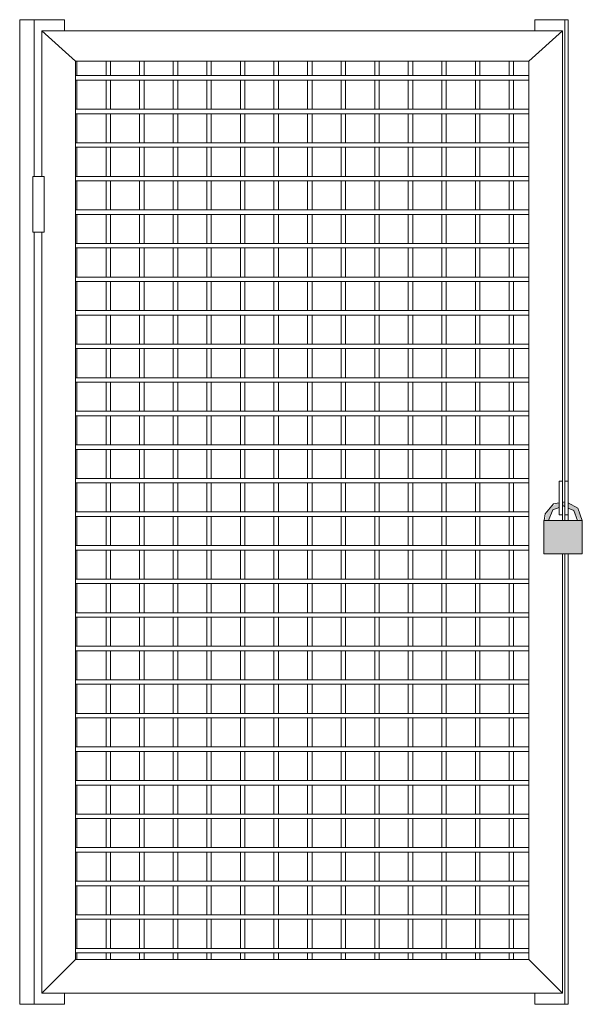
# Model space of a CAD drawing. Header units: metres. Extents: x -7.1 to 16.7, y -17.8 to 3.5.
# Tile 12 of 13: x 15.247 to 15.75, y 0.03 to 0.91. Entities that reach past the tile are written whole.
import ezdxf

# ---------------------------------------------------------------- set-up
doc = ezdxf.new("R2010")
doc.units = ezdxf.units.M
doc.layers.add('A-DOOR', color=7, linetype='Continuous', lineweight=5)

# ---------------------------------------------------------------- blocks, each defined once
blk = doc.blocks.new('PORTINHOLA PARA_1971258-P30')
at = {"layer": 'A-DOOR', "true_color": 0x7f7f7f}
h = blk.add_hatch(color=8, dxfattribs=at)
h.paths.add_polyline_path([(6.64356, 0.4625), (6.6458, 0.4625), (6.64607, 0.4625), (6.65038, 0.4719), (6.65544, 0.47455), (6.65544, 0.47837), (6.65402, 0.47811), (6.65098, 0.47615), (6.64705, 0.47452), (6.64705, 0.47308), (6.64453, 0.47014), (6.64307, 0.4625), (6.64356, 0.4625)])
h.paths.add_polyline_path([(6.67549, 0.4625), (6.67309, 0.4697), (6.6726, 0.47014), (6.67098, 0.47457), (6.66825, 0.47577), (6.66656, 0.47704), (6.66369, 0.47788), (6.66414, 0.4734), (6.66827, 0.47169), (6.66875, 0.47114), (6.67063, 0.46597), (6.67207, 0.4625), (6.67215, 0.46597), (6.6732, 0.4625), (6.67507, 0.4625)])
h.paths.add_polyline_path([(6.66069, 0.47483), (6.66035, 0.47895), (6.65844, 0.47921), (6.65852, 0.47527), (6.65907, 0.4755), (6.66035, 0.47497)])
at = {"layer": 'A-DOOR', "true_color": 0xffd600}
blk.add_hatch(color=40, dxfattribs=at).paths.add_polyline_path([(6.65844, 0.4325), (6.67622, 0.4325), (6.67607, 0.4625), (6.64199, 0.4625), (6.64199, 0.4325), (6.64464, 0.4325)])
at = {"layer": 'A-DOOR'}
for p, q in [((6.17359, 0.91), (6.18659, 0.91)), ((6.17359, 0.03), (6.17359, 0.91)), ((6.18659, 0.91), (6.21359, 0.91)), ((6.18659, 0.77), (6.18659, 0.91)), ((6.21359, 0.9), (6.21359, 0.91)), ((6.63369, 0.91), (6.66069, 0.91)), ((6.63369, 0.9), (6.63369, 0.91)), ((6.66069, 0.91), (6.66369, 0.91)), ((6.66069, 0.49766), (6.66069, 0.91)), ((6.66369, 0.49766), (6.66369, 0.91)), ((6.65844, 0.9), (6.19334, 0.9)), ((6.19334, 0.9), (6.22334, 0.873)), ((6.22334, 0.873), (6.19334, 0.9)), ((6.19334, 0.9), (6.19334, 0.77)), ((6.62844, 0.873), (6.65844, 0.9)), ((6.65844, 0.9), (6.62844, 0.873)), ((6.65844, 0.49766), (6.65844, 0.9)), ((6.22334, 0.873), (6.62844, 0.873)), ((6.22334, 0.07), (6.22334, 0.873)), ((6.22473, 0.85993), (6.22473, 0.87309)), ((6.25073, 0.873), (6.25073, 0.85993)), ((6.25473, 0.85993), (6.25473, 0.873)), ((6.28073, 0.873), (6.28073, 0.85993)), ((6.28473, 0.85993), (6.28473, 0.873)), ((6.31073, 0.873), (6.31073, 0.85993)), ((6.31473, 0.85993), (6.31473, 0.873)), ((6.34073, 0.873), (6.34073, 0.85993)), ((6.34473, 0.85993), (6.34473, 0.873)), ((6.37073, 0.873), (6.37073, 0.85993)), ((6.37473, 0.85993), (6.37473, 0.873)), ((6.40073, 0.873), (6.40073, 0.85973)), ((6.40473, 0.85973), (6.40473, 0.873)), ((6.43073, 0.873), (6.43073, 0.85973)), ((6.43473, 0.85973), (6.43473, 0.873)), ((6.46073, 0.873), (6.46073, 0.85973)), ((6.46473, 0.85985), (6.46473, 0.873)), ((6.49073, 0.873), (6.49073, 0.85986)), ((6.49473, 0.85986), (6.49473, 0.873)), ((6.52073, 0.873), (6.52073, 0.85987)), ((6.52473, 0.85987), (6.52473, 0.873)), ((6.55073, 0.873), (6.55073, 0.85989)), ((6.55473, 0.85989), (6.55473, 0.873)), ((6.58073, 0.873), (6.58073, 0.8599)), ((6.58473, 0.8599), (6.58473, 0.873)), ((6.61073, 0.873), (6.61073, 0.85991)), ((6.61473, 0.85991), (6.61473, 0.873)), ((6.62844, 0.873), (6.62844, 0.07)), ((6.62844, 0.86), (6.22334, 0.86)), ((6.22334, 0.856), (6.62844, 0.856)), ((6.22473, 0.82993), (6.22473, 0.85608)), ((6.25073, 0.85609), (6.25073, 0.82993)), ((6.25473, 0.82993), (6.25473, 0.85609)), ((6.28073, 0.85611), (6.28073, 0.82993)), ((6.28473, 0.82993), (6.28473, 0.85611)), ((6.31073, 0.85612), (6.31073, 0.82993)), ((6.31473, 0.82993), (6.31473, 0.85612)), ((6.34073, 0.85613), (6.34073, 0.82993)), ((6.34473, 0.82993), (6.34473, 0.85613)), ((6.37073, 0.85614), (6.37073, 0.82993)), ((6.37473, 0.82993), (6.37473, 0.85615)), ((6.40073, 0.85627), (6.40073, 0.82973)), ((6.40473, 0.82973), (6.40473, 0.85627)), ((6.43073, 0.85627), (6.43073, 0.82973)), ((6.43473, 0.82973), (6.43473, 0.85627)), ((6.46073, 0.85627), (6.46073, 0.82973)), ((6.46473, 0.82985), (6.46473, 0.85607)), ((6.49073, 0.85607), (6.49073, 0.82986)), ((6.49473, 0.82986), (6.49473, 0.85607)), ((6.52073, 0.85607), (6.52073, 0.82987)), ((6.52473, 0.82987), (6.52473, 0.85607)), ((6.55073, 0.85607), (6.55073, 0.82989)), ((6.55473, 0.82989), (6.55473, 0.85607)), ((6.58073, 0.85607), (6.58073, 0.8299)), ((6.58473, 0.8299), (6.58473, 0.85607)), ((6.61073, 0.85607), (6.61073, 0.82991)), ((6.61473, 0.82991), (6.61473, 0.85607)), ((6.62844, 0.83), (6.22334, 0.83)), ((6.22334, 0.826), (6.62844, 0.826)), ((6.22473, 0.80041), (6.22473, 0.82608)), ((6.25073, 0.82609), (6.25073, 0.80041)), ((6.25473, 0.80041), (6.25473, 0.82609)), ((6.28073, 0.82611), (6.28073, 0.80041)), ((6.28473, 0.80041), (6.28473, 0.82611)), ((6.31073, 0.82612), (6.31073, 0.80041)), ((6.31473, 0.80041), (6.31473, 0.82612)), ((6.34073, 0.82613), (6.34073, 0.80041)), ((6.34473, 0.80041), (6.34473, 0.82613)), ((6.37073, 0.82614), (6.37073, 0.80041)), ((6.37473, 0.80041), (6.37473, 0.82615)), ((6.40073, 0.82627), (6.40073, 0.79973)), ((6.40473, 0.79973), (6.40473, 0.82627)), ((6.43073, 0.82627), (6.43073, 0.79973)), ((6.43473, 0.79973), (6.43473, 0.82627)), ((6.46073, 0.82627), (6.46073, 0.79973)), ((6.46473, 0.80041), (6.46473, 0.82607)), ((6.49073, 0.82607), (6.49073, 0.80041)), ((6.49473, 0.80041), (6.49473, 0.82607)), ((6.52073, 0.82607), (6.52073, 0.80041)), ((6.52473, 0.80041), (6.52473, 0.82607)), ((6.55073, 0.82607), (6.55073, 0.80041)), ((6.55473, 0.80041), (6.55473, 0.82607)), ((6.58073, 0.82607), (6.58073, 0.80041)), ((6.58473, 0.80041), (6.58473, 0.82607)), ((6.61073, 0.82607), (6.61073, 0.80041)), ((6.61473, 0.80041), (6.61473, 0.82607)), ((6.62844, 0.8), (6.22334, 0.8)), ((6.22334, 0.796), (6.62844, 0.796)), ((6.22473, 0.76993), (6.22473, 0.79608)), ((6.25073, 0.79609), (6.25073, 0.76993)), ((6.25473, 0.76993), (6.25473, 0.79609)), ((6.28073, 0.79611), (6.28073, 0.76993)), ((6.28473, 0.76993), (6.28473, 0.79611)), ((6.31073, 0.79612), (6.31073, 0.76993)), ((6.31473, 0.76993), (6.31473, 0.79612)), ((6.34073, 0.79613), (6.34073, 0.76993)), ((6.34473, 0.76993), (6.34473, 0.79613)), ((6.37073, 0.79614), (6.37073, 0.76993)), ((6.37473, 0.76993), (6.37473, 0.79615)), ((6.40073, 0.79627), (6.40073, 0.76973)), ((6.40473, 0.76973), (6.40473, 0.79627)), ((6.43073, 0.79627), (6.43073, 0.76973)), ((6.43473, 0.76973), (6.43473, 0.79627)), ((6.46073, 0.79627), (6.46073, 0.76973)), ((6.46473, 0.76985), (6.46473, 0.79607)), ((6.49073, 0.79607), (6.49073, 0.76986)), ((6.49473, 0.76986), (6.49473, 0.79607)), ((6.52073, 0.79607), (6.52073, 0.76987)), ((6.52473, 0.76987), (6.52473, 0.79607)), ((6.55073, 0.79607), (6.55073, 0.76989)), ((6.55473, 0.76989), (6.55473, 0.79607)), ((6.58073, 0.79607), (6.58073, 0.7699)), ((6.58473, 0.7699), (6.58473, 0.79607)), ((6.61073, 0.79607), (6.61073, 0.76991)), ((6.61473, 0.76991), (6.61473, 0.79607)), ((6.18534, 0.77), (6.18534, 0.72)), ((6.19534, 0.72), (6.19534, 0.77)), ((6.62844, 0.77), (6.22334, 0.77)), ((6.22334, 0.766), (6.62844, 0.766)), ((6.22473, 0.73993), (6.22473, 0.76608)), ((6.25073, 0.76609), (6.25073, 0.73993)), ((6.25473, 0.73993), (6.25473, 0.76609)), ((6.28073, 0.76611), (6.28073, 0.73993)), ((6.28473, 0.73993), (6.28473, 0.76611)), ((6.31073, 0.76612), (6.31073, 0.73993)), ((6.31473, 0.73993), (6.31473, 0.76612)), ((6.34073, 0.76613), (6.34073, 0.73993)), ((6.34473, 0.73993), (6.34473, 0.76613)), ((6.37073, 0.76614), (6.37073, 0.73993)), ((6.37473, 0.73993), (6.37473, 0.76615)), ((6.40073, 0.76627), (6.40073, 0.73973)), ((6.40473, 0.73973), (6.40473, 0.76627)), ((6.43073, 0.76627), (6.43073, 0.73973)), ((6.43473, 0.73973), (6.43473, 0.76627)), ((6.46073, 0.76627), (6.46073, 0.73973)), ((6.46473, 0.73985), (6.46473, 0.76607)), ((6.49073, 0.76607), (6.49073, 0.73986)), ((6.49473, 0.73986), (6.49473, 0.76607)), ((6.52073, 0.76607), (6.52073, 0.73987)), ((6.52473, 0.73987), (6.52473, 0.76607)), ((6.55073, 0.76607), (6.55073, 0.73989)), ((6.55473, 0.73989), (6.55473, 0.76607)), ((6.58073, 0.76607), (6.58073, 0.7399)), ((6.58473, 0.7399), (6.58473, 0.76607)), ((6.61073, 0.76607), (6.61073, 0.73991)), ((6.61473, 0.73991), (6.61473, 0.76607)), ((6.62844, 0.74), (6.22334, 0.74)), ((6.22334, 0.736), (6.62844, 0.736)), ((6.22473, 0.70993), (6.22473, 0.73608)), ((6.25073, 0.73609), (6.25073, 0.70993)), ((6.25473, 0.70993), (6.25473, 0.73609)), ((6.28073, 0.73611), (6.28073, 0.70993)), ((6.28473, 0.70993), (6.28473, 0.73611)), ((6.31073, 0.73612), (6.31073, 0.70993)), ((6.31473, 0.70993), (6.31473, 0.73612)), ((6.34073, 0.73613), (6.34073, 0.70993)), ((6.34473, 0.70993), (6.34473, 0.73613)), ((6.37073, 0.73614), (6.37073, 0.70993)), ((6.37473, 0.70993), (6.37473, 0.73615)), ((6.40073, 0.73627), (6.40073, 0.70973)), ((6.40473, 0.70973), (6.40473, 0.73627)), ((6.43073, 0.73627), (6.43073, 0.70973)), ((6.43473, 0.70973), (6.43473, 0.73627)), ((6.46073, 0.73627), (6.46073, 0.70973)), ((6.46473, 0.70985), (6.46473, 0.73607)), ((6.49073, 0.73607), (6.49073, 0.70986)), ((6.49473, 0.70986), (6.49473, 0.73607)), ((6.52073, 0.73607), (6.52073, 0.70987)), ((6.52473, 0.70987), (6.52473, 0.73607)), ((6.55073, 0.73607), (6.55073, 0.70989)), ((6.55473, 0.70989), (6.55473, 0.73607)), ((6.58073, 0.73607), (6.58073, 0.7099)), ((6.58473, 0.7099), (6.58473, 0.73607)), ((6.61073, 0.73607), (6.61073, 0.70991)), ((6.61473, 0.70991), (6.61473, 0.73607)), ((6.18659, 0.03), (6.18659, 0.72)), ((6.19334, 0.72), (6.19334, 0.04)), ((6.62844, 0.71), (6.22334, 0.71)), ((6.22334, 0.706), (6.62844, 0.706)), ((6.22473, 0.67993), (6.22473, 0.70608)), ((6.25073, 0.70609), (6.25073, 0.67993)), ((6.25473, 0.67993), (6.25473, 0.70609)), ((6.28073, 0.70611), (6.28073, 0.67993)), ((6.28473, 0.67993), (6.28473, 0.70611)), ((6.31073, 0.70612), (6.31073, 0.67993)), ((6.31473, 0.67993), (6.31473, 0.70612)), ((6.34073, 0.70613), (6.34073, 0.67993)), ((6.34473, 0.67993), (6.34473, 0.70613)), ((6.37073, 0.70614), (6.37073, 0.67993)), ((6.37473, 0.67993), (6.37473, 0.70615)), ((6.40073, 0.70627), (6.40073, 0.67973)), ((6.40473, 0.67973), (6.40473, 0.70627)), ((6.43073, 0.70627), (6.43073, 0.67973)), ((6.43473, 0.67973), (6.43473, 0.70627)), ((6.46073, 0.70627), (6.46073, 0.67973)), ((6.46473, 0.67985), (6.46473, 0.70607)), ((6.49073, 0.70607), (6.49073, 0.67986)), ((6.49473, 0.67986), (6.49473, 0.70607)), ((6.52073, 0.70607), (6.52073, 0.67987)), ((6.52473, 0.67987), (6.52473, 0.70607)), ((6.55073, 0.70607), (6.55073, 0.67989)), ((6.55473, 0.67989), (6.55473, 0.70607)), ((6.58073, 0.70607), (6.58073, 0.6799)), ((6.58473, 0.6799), (6.58473, 0.70607)), ((6.61073, 0.70607), (6.61073, 0.67991)), ((6.61473, 0.67991), (6.61473, 0.70607)), ((6.62844, 0.68), (6.22334, 0.68)), ((6.22334, 0.676), (6.62844, 0.676)), ((6.22473, 0.64993), (6.22473, 0.67608)), ((6.25073, 0.67609), (6.25073, 0.64993)), ((6.25473, 0.64993), (6.25473, 0.67609)), ((6.28073, 0.67611), (6.28073, 0.64993)), ((6.28473, 0.64993), (6.28473, 0.67611)), ((6.31073, 0.67612), (6.31073, 0.64993)), ((6.31473, 0.64993), (6.31473, 0.67612)), ((6.34073, 0.67613), (6.34073, 0.64993)), ((6.34473, 0.64993), (6.34473, 0.67613)), ((6.37073, 0.67614), (6.37073, 0.64993)), ((6.37473, 0.64993), (6.37473, 0.67615)), ((6.40073, 0.67627), (6.40073, 0.64973)), ((6.40473, 0.64973), (6.40473, 0.67627)), ((6.43073, 0.67627), (6.43073, 0.64973)), ((6.43473, 0.64973), (6.43473, 0.67627)), ((6.46073, 0.67627), (6.46073, 0.64973)), ((6.46473, 0.64985), (6.46473, 0.67607)), ((6.49073, 0.67607), (6.49073, 0.64986)), ((6.49473, 0.64986), (6.49473, 0.67607)), ((6.52073, 0.67607), (6.52073, 0.64987)), ((6.52473, 0.64987), (6.52473, 0.67607)), ((6.55073, 0.67607), (6.55073, 0.64989)), ((6.55473, 0.64989), (6.55473, 0.67607)), ((6.58073, 0.67607), (6.58073, 0.6499)), ((6.58473, 0.6499), (6.58473, 0.67607)), ((6.61073, 0.67607), (6.61073, 0.64991)), ((6.61473, 0.64991), (6.61473, 0.67607)), ((6.62844, 0.65), (6.22334, 0.65)), ((6.22334, 0.646), (6.62844, 0.646)), ((6.22473, 0.61993), (6.22473, 0.64608)), ((6.25073, 0.64609), (6.25073, 0.61993)), ((6.25473, 0.61993), (6.25473, 0.64609)), ((6.28073, 0.64611), (6.28073, 0.61993)), ((6.28473, 0.61993), (6.28473, 0.64611)), ((6.31073, 0.64612), (6.31073, 0.61993)), ((6.31473, 0.61993), (6.31473, 0.64612)), ((6.34073, 0.64613), (6.34073, 0.61993)), ((6.34473, 0.61993), (6.34473, 0.64613)), ((6.37073, 0.64614), (6.37073, 0.61993)), ((6.37473, 0.61993), (6.37473, 0.64615)), ((6.40073, 0.64627), (6.40073, 0.61973)), ((6.40473, 0.61973), (6.40473, 0.64627)), ((6.43073, 0.64627), (6.43073, 0.61973)), ((6.43473, 0.61973), (6.43473, 0.64627)), ((6.46073, 0.64627), (6.46073, 0.61973)), ((6.46473, 0.61985), (6.46473, 0.64607)), ((6.49073, 0.64607), (6.49073, 0.61986)), ((6.49473, 0.61986), (6.49473, 0.64607)), ((6.52073, 0.64607), (6.52073, 0.61987)), ((6.52473, 0.61987), (6.52473, 0.64607)), ((6.55073, 0.64607), (6.55073, 0.61989)), ((6.55473, 0.61989), (6.55473, 0.64607)), ((6.58073, 0.64607), (6.58073, 0.6199)), ((6.58473, 0.6199), (6.58473, 0.64607)), ((6.61073, 0.64607), (6.61073, 0.61991)), ((6.61473, 0.61991), (6.61473, 0.64607)), ((6.62844, 0.62), (6.22334, 0.62)), ((6.22334, 0.616), (6.62844, 0.616)), ((6.22473, 0.58993), (6.22473, 0.61608)), ((6.25073, 0.61609), (6.25073, 0.58993)), ((6.25473, 0.58993), (6.25473, 0.61609)), ((6.28073, 0.61611), (6.28073, 0.58993)), ((6.28473, 0.58993), (6.28473, 0.61611)), ((6.31073, 0.61612), (6.31073, 0.58993)), ((6.31473, 0.58993), (6.31473, 0.61612)), ((6.34073, 0.61613), (6.34073, 0.58993)), ((6.34473, 0.58993), (6.34473, 0.61613)), ((6.37073, 0.61614), (6.37073, 0.58993)), ((6.37473, 0.58993), (6.37473, 0.61615)), ((6.40073, 0.61627), (6.40073, 0.58973)), ((6.40473, 0.58973), (6.40473, 0.61627)), ((6.43073, 0.61627), (6.43073, 0.58973)), ((6.43473, 0.58973), (6.43473, 0.61627)), ((6.46073, 0.61627), (6.46073, 0.58973)), ((6.46473, 0.58985), (6.46473, 0.61607)), ((6.49073, 0.61607), (6.49073, 0.58986)), ((6.49473, 0.58986), (6.49473, 0.61607)), ((6.52073, 0.61607), (6.52073, 0.58987)), ((6.52473, 0.58987), (6.52473, 0.61607)), ((6.55073, 0.61607), (6.55073, 0.58989)), ((6.55473, 0.58989), (6.55473, 0.61607)), ((6.58073, 0.61607), (6.58073, 0.5899)), ((6.58473, 0.5899), (6.58473, 0.61607)), ((6.61073, 0.61607), (6.61073, 0.58991)), ((6.61473, 0.58991), (6.61473, 0.61607)), ((6.62844, 0.59), (6.22334, 0.59)), ((6.22334, 0.586), (6.62844, 0.586)), ((6.22473, 0.55993), (6.22473, 0.58608)), ((6.25073, 0.58609), (6.25073, 0.55993)), ((6.25473, 0.55993), (6.25473, 0.58609)), ((6.28073, 0.58611), (6.28073, 0.55993)), ((6.28473, 0.55993), (6.28473, 0.58611)), ((6.31073, 0.58612), (6.31073, 0.55993)), ((6.31473, 0.55993), (6.31473, 0.58612)), ((6.34073, 0.58613), (6.34073, 0.55993)), ((6.34473, 0.55993), (6.34473, 0.58613)), ((6.37073, 0.58614), (6.37073, 0.55993)), ((6.37473, 0.55993), (6.37473, 0.58615)), ((6.40073, 0.58627), (6.40073, 0.55973)), ((6.40473, 0.55973), (6.40473, 0.58627)), ((6.43073, 0.58627), (6.43073, 0.55973)), ((6.43473, 0.55973), (6.43473, 0.58627)), ((6.46073, 0.58627), (6.46073, 0.55973)), ((6.46473, 0.55985), (6.46473, 0.58607)), ((6.49073, 0.58607), (6.49073, 0.55986)), ((6.49473, 0.55986), (6.49473, 0.58607)), ((6.52073, 0.58607), (6.52073, 0.55987)), ((6.52473, 0.55987), (6.52473, 0.58607)), ((6.55073, 0.58607), (6.55073, 0.55989)), ((6.55473, 0.55989), (6.55473, 0.58607)), ((6.58073, 0.58607), (6.58073, 0.5599)), ((6.58473, 0.5599), (6.58473, 0.58607)), ((6.61073, 0.58607), (6.61073, 0.55991)), ((6.61473, 0.55991), (6.61473, 0.58607)), ((6.62844, 0.56), (6.22334, 0.56)), ((6.22334, 0.556), (6.62844, 0.556)), ((6.22473, 0.52993), (6.22473, 0.55608)), ((6.25073, 0.55609), (6.25073, 0.52993)), ((6.25473, 0.52993), (6.25473, 0.55609)), ((6.28073, 0.55611), (6.28073, 0.52993)), ((6.28473, 0.52993), (6.28473, 0.55611)), ((6.31073, 0.55612), (6.31073, 0.52993)), ((6.31473, 0.52993), (6.31473, 0.55612)), ((6.34073, 0.55613), (6.34073, 0.52993)), ((6.34473, 0.52993), (6.34473, 0.55613)), ((6.37073, 0.55614), (6.37073, 0.52993)), ((6.37473, 0.52993), (6.37473, 0.55615)), ((6.40073, 0.55627), (6.40073, 0.52973)), ((6.40473, 0.52973), (6.40473, 0.55627)), ((6.43073, 0.55627), (6.43073, 0.52973)), ((6.43473, 0.52973), (6.43473, 0.55627)), ((6.46073, 0.55627), (6.46073, 0.52973)), ((6.46473, 0.52985), (6.46473, 0.55607)), ((6.49073, 0.55607), (6.49073, 0.52986)), ((6.49473, 0.52986), (6.49473, 0.55607)), ((6.52073, 0.55607), (6.52073, 0.52987)), ((6.52473, 0.52987), (6.52473, 0.55607)), ((6.55073, 0.55607), (6.55073, 0.52989)), ((6.55473, 0.52989), (6.55473, 0.55607)), ((6.58073, 0.55607), (6.58073, 0.5299)), ((6.58473, 0.5299), (6.58473, 0.55607)), ((6.61073, 0.55607), (6.61073, 0.52991)), ((6.61473, 0.52991), (6.61473, 0.55607)), ((6.62844, 0.53), (6.22334, 0.53)), ((6.22334, 0.526), (6.62844, 0.526)), ((6.22473, 0.49993), (6.22473, 0.52608)), ((6.25073, 0.52609), (6.25073, 0.49993)), ((6.25473, 0.49993), (6.25473, 0.52609)), ((6.28073, 0.52611), (6.28073, 0.49993)), ((6.28473, 0.49993), (6.28473, 0.52611)), ((6.31073, 0.52612), (6.31073, 0.49993)), ((6.31473, 0.49993), (6.31473, 0.52612)), ((6.34073, 0.52613), (6.34073, 0.49993)), ((6.34473, 0.49993), (6.34473, 0.52613)), ((6.37073, 0.52614), (6.37073, 0.49993)), ((6.37473, 0.49993), (6.37473, 0.52615)), ((6.40073, 0.52627), (6.40073, 0.49973)), ((6.40473, 0.49973), (6.40473, 0.52627)), ((6.43073, 0.52627), (6.43073, 0.49973)), ((6.43473, 0.49973), (6.43473, 0.52627)), ((6.46073, 0.52627), (6.46073, 0.49973)), ((6.46473, 0.49985), (6.46473, 0.52607)), ((6.49073, 0.52607), (6.49073, 0.49986)), ((6.49473, 0.49986), (6.49473, 0.52607)), ((6.52073, 0.52607), (6.52073, 0.49987)), ((6.52473, 0.49987), (6.52473, 0.52607)), ((6.55073, 0.52607), (6.55073, 0.49989)), ((6.55473, 0.49989), (6.55473, 0.52607)), ((6.58073, 0.52607), (6.58073, 0.4999)), ((6.58473, 0.4999), (6.58473, 0.52607)), ((6.61073, 0.52607), (6.61073, 0.49991)), ((6.61473, 0.49991), (6.61473, 0.52607)), ((6.62844, 0.5), (6.22334, 0.5)), ((6.22334, 0.496), (6.62844, 0.496)), ((6.22473, 0.47014), (6.22473, 0.49608)), ((6.25073, 0.49609), (6.25073, 0.47014)), ((6.25473, 0.47014), (6.25473, 0.49609)), ((6.28073, 0.49611), (6.28073, 0.47014)), ((6.28473, 0.47014), (6.28473, 0.49611)), ((6.31073, 0.49612), (6.31073, 0.47014)), ((6.31473, 0.47014), (6.31473, 0.49612)), ((6.34073, 0.49613), (6.34073, 0.47014)), ((6.34473, 0.47014), (6.34473, 0.49613)), ((6.37073, 0.49614), (6.37073, 0.47014)), ((6.37473, 0.47014), (6.37473, 0.49615)), ((6.40073, 0.49627), (6.40073, 0.47014)), ((6.40473, 0.47014), (6.40473, 0.49627)), ((6.43073, 0.49627), (6.43073, 0.47014)), ((6.43473, 0.47014), (6.43473, 0.49627)), ((6.46073, 0.49627), (6.46073, 0.47014)), ((6.46473, 0.47014), (6.46473, 0.49607)), ((6.49073, 0.49607), (6.49073, 0.47014)), ((6.49473, 0.47014), (6.49473, 0.49607)), ((6.52073, 0.49607), (6.52073, 0.47014)), ((6.52473, 0.47014), (6.52473, 0.49607)), ((6.55073, 0.49607), (6.55073, 0.47014)), ((6.55473, 0.47014), (6.55473, 0.49607)), ((6.58073, 0.49607), (6.58073, 0.47014)), ((6.58473, 0.47014), (6.58473, 0.49607)), ((6.61073, 0.49607), (6.61073, 0.47014)), ((6.61473, 0.47014), (6.61473, 0.49607)), ((6.65544, 0.4675), (6.65544, 0.4975)), ((6.65544, 0.4975), (6.65844, 0.4975)), ((6.65844, 0.4975), (6.65844, 0.4675)), ((6.66069, 0.4675), (6.66069, 0.4975)), ((6.66069, 0.4975), (6.66369, 0.4975)), ((6.66369, 0.4975), (6.66369, 0.4675)), ((6.66035, 0.47894), (6.65844, 0.47861)), ((6.62844, 0.47), (6.22334, 0.47)), ((6.65844, 0.4675), (6.65544, 0.4675)), ((6.65844, 0.4625), (6.65844, 0.4675)), ((6.66369, 0.4675), (6.66069, 0.4675)), ((6.66069, 0.4625), (6.66069, 0.4675)), ((6.66369, 0.4625), (6.66369, 0.4675)), ((6.22334, 0.466), (6.62844, 0.466)), ((6.22473, 0.43993), (6.22473, 0.46608)), ((6.25073, 0.46609), (6.25073, 0.43993)), ((6.25473, 0.43993), (6.25473, 0.46609)), ((6.28073, 0.46611), (6.28073, 0.43993)), ((6.28473, 0.43993), (6.28473, 0.46611)), ((6.31073, 0.46612), (6.31073, 0.43993)), ((6.31473, 0.43993), (6.31473, 0.46612)), ((6.34073, 0.46613), (6.34073, 0.43993)), ((6.34473, 0.43993), (6.34473, 0.46613)), ((6.37073, 0.46614), (6.37073, 0.43993)), ((6.37473, 0.43993), (6.37473, 0.46615)), ((6.40073, 0.46627), (6.40073, 0.43973)), ((6.40473, 0.43973), (6.40473, 0.46627)), ((6.43073, 0.46627), (6.43073, 0.43973)), ((6.43473, 0.43973), (6.43473, 0.46627)), ((6.46073, 0.46627), (6.46073, 0.43973)), ((6.46473, 0.43985), (6.46473, 0.46607)), ((6.49073, 0.46607), (6.49073, 0.43986)), ((6.49473, 0.43986), (6.49473, 0.46607)), ((6.52073, 0.46607), (6.52073, 0.43987)), ((6.52473, 0.43987), (6.52473, 0.46607)), ((6.55073, 0.46607), (6.55073, 0.43989)), ((6.55473, 0.43989), (6.55473, 0.46607)), ((6.58073, 0.46607), (6.58073, 0.4399)), ((6.58473, 0.4399), (6.58473, 0.46607)), ((6.61073, 0.46607), (6.61073, 0.43991)), ((6.61473, 0.43991), (6.61473, 0.46607)), ((6.64199, 0.4325), (6.64199, 0.4625)), ((6.67622, 0.4625), (6.67622, 0.4325)), ((6.62844, 0.44), (6.22334, 0.44)), ((6.22334, 0.436), (6.62844, 0.436)), ((6.22473, 0.40993), (6.22473, 0.43608)), ((6.25073, 0.43609), (6.25073, 0.40993)), ((6.25473, 0.40993), (6.25473, 0.43609)), ((6.28073, 0.43611), (6.28073, 0.40993)), ((6.28473, 0.40993), (6.28473, 0.43611)), ((6.31073, 0.43612), (6.31073, 0.40993)), ((6.31473, 0.40993), (6.31473, 0.43612)), ((6.34073, 0.43613), (6.34073, 0.40993)), ((6.34473, 0.40993), (6.34473, 0.43613)), ((6.37073, 0.43614), (6.37073, 0.40993)), ((6.37473, 0.40993), (6.37473, 0.43615)), ((6.40073, 0.43627), (6.40073, 0.40973)), ((6.40473, 0.40973), (6.40473, 0.43627)), ((6.43073, 0.43627), (6.43073, 0.40973)), ((6.43473, 0.40973), (6.43473, 0.43627)), ((6.46073, 0.43627), (6.46073, 0.40973)), ((6.46473, 0.40985), (6.46473, 0.43607)), ((6.49073, 0.43607), (6.49073, 0.40986)), ((6.49473, 0.40986), (6.49473, 0.43607)), ((6.52073, 0.43607), (6.52073, 0.40987)), ((6.52473, 0.40987), (6.52473, 0.43607)), ((6.55073, 0.43607), (6.55073, 0.40989)), ((6.55473, 0.40989), (6.55473, 0.43607)), ((6.58073, 0.43607), (6.58073, 0.4099)), ((6.58473, 0.4099), (6.58473, 0.43607)), ((6.61073, 0.43607), (6.61073, 0.40991)), ((6.61473, 0.40991), (6.61473, 0.43607)), ((6.65844, 0.04), (6.65844, 0.4325)), ((6.66069, 0.03), (6.66069, 0.4325)), ((6.66369, 0.03), (6.66369, 0.4325)), ((6.62844, 0.41), (6.22334, 0.41)), ((6.22334, 0.406), (6.62844, 0.406)), ((6.22473, 0.37993), (6.22473, 0.40608)), ((6.25073, 0.40609), (6.25073, 0.37993)), ((6.25473, 0.37993), (6.25473, 0.40609)), ((6.28073, 0.40611), (6.28073, 0.37993)), ((6.28473, 0.37993), (6.28473, 0.40611)), ((6.31073, 0.40612), (6.31073, 0.37993)), ((6.31473, 0.37993), (6.31473, 0.40612)), ((6.34073, 0.40613), (6.34073, 0.37993)), ((6.34473, 0.37993), (6.34473, 0.40613)), ((6.37073, 0.40614), (6.37073, 0.37993)), ((6.37473, 0.37993), (6.37473, 0.40615)), ((6.40073, 0.40627), (6.40073, 0.37973)), ((6.40473, 0.37973), (6.40473, 0.40627)), ((6.43073, 0.40627), (6.43073, 0.37973)), ((6.43473, 0.37973), (6.43473, 0.40627)), ((6.46073, 0.40627), (6.46073, 0.37973)), ((6.46473, 0.37985), (6.46473, 0.40607)), ((6.49073, 0.40607), (6.49073, 0.37986)), ((6.49473, 0.37986), (6.49473, 0.40607)), ((6.52073, 0.40607), (6.52073, 0.37987)), ((6.52473, 0.37987), (6.52473, 0.40607)), ((6.55073, 0.40607), (6.55073, 0.37989)), ((6.55473, 0.37989), (6.55473, 0.40607)), ((6.58073, 0.40607), (6.58073, 0.3799)), ((6.58473, 0.3799), (6.58473, 0.40607)), ((6.61073, 0.40607), (6.61073, 0.37991)), ((6.61473, 0.37991), (6.61473, 0.40607)), ((6.62844, 0.38), (6.22334, 0.38)), ((6.22334, 0.376), (6.62844, 0.376)), ((6.22473, 0.34993), (6.22473, 0.37608)), ((6.25073, 0.37609), (6.25073, 0.34993)), ((6.25473, 0.34993), (6.25473, 0.37609)), ((6.28073, 0.37611), (6.28073, 0.34993)), ((6.28473, 0.34993), (6.28473, 0.37611)), ((6.31073, 0.37612), (6.31073, 0.34993)), ((6.31473, 0.34993), (6.31473, 0.37612)), ((6.34073, 0.37613), (6.34073, 0.34993)), ((6.34473, 0.34993), (6.34473, 0.37613)), ((6.37073, 0.37614), (6.37073, 0.34993)), ((6.37473, 0.34993), (6.37473, 0.37615)), ((6.40073, 0.37627), (6.40073, 0.34973)), ((6.40473, 0.34973), (6.40473, 0.37627)), ((6.43073, 0.37627), (6.43073, 0.34973)), ((6.43473, 0.34973), (6.43473, 0.37627)), ((6.46073, 0.37627), (6.46073, 0.34973)), ((6.46473, 0.34985), (6.46473, 0.37607)), ((6.49073, 0.37607), (6.49073, 0.34986)), ((6.49473, 0.34986), (6.49473, 0.37607)), ((6.52073, 0.37607), (6.52073, 0.34987)), ((6.52473, 0.34987), (6.52473, 0.37607)), ((6.55073, 0.37607), (6.55073, 0.34989)), ((6.55473, 0.34989), (6.55473, 0.37607)), ((6.58073, 0.37607), (6.58073, 0.3499)), ((6.58473, 0.3499), (6.58473, 0.37607)), ((6.61073, 0.37607), (6.61073, 0.34991)), ((6.61473, 0.34991), (6.61473, 0.37607)), ((6.62844, 0.35), (6.22334, 0.35)), ((6.22334, 0.346), (6.62844, 0.346)), ((6.22473, 0.31993), (6.22473, 0.34608)), ((6.25073, 0.34609), (6.25073, 0.31993)), ((6.25473, 0.31993), (6.25473, 0.34609)), ((6.28073, 0.34611), (6.28073, 0.31993)), ((6.28473, 0.31993), (6.28473, 0.34611)), ((6.31073, 0.34612), (6.31073, 0.31993)), ((6.31473, 0.31993), (6.31473, 0.34612)), ((6.34073, 0.34613), (6.34073, 0.31993)), ((6.34473, 0.31993), (6.34473, 0.34613)), ((6.37073, 0.34614), (6.37073, 0.31993)), ((6.37473, 0.31993), (6.37473, 0.34615)), ((6.40073, 0.34627), (6.40073, 0.31973)), ((6.40473, 0.31973), (6.40473, 0.34627)), ((6.43073, 0.34627), (6.43073, 0.31973)), ((6.43473, 0.31973), (6.43473, 0.34627)), ((6.46073, 0.34627), (6.46073, 0.31973)), ((6.46473, 0.31985), (6.46473, 0.34607)), ((6.49073, 0.34607), (6.49073, 0.31986)), ((6.49473, 0.31986), (6.49473, 0.34607)), ((6.52073, 0.34607), (6.52073, 0.31987)), ((6.52473, 0.31987), (6.52473, 0.34607)), ((6.55073, 0.34607), (6.55073, 0.31989)), ((6.55473, 0.31989), (6.55473, 0.34607)), ((6.58073, 0.34607), (6.58073, 0.3199)), ((6.58473, 0.3199), (6.58473, 0.34607)), ((6.61073, 0.34607), (6.61073, 0.31991)), ((6.61473, 0.31991), (6.61473, 0.34607)), ((6.62844, 0.32), (6.22334, 0.32)), ((6.22334, 0.316), (6.62844, 0.316)), ((6.22473, 0.28993), (6.22473, 0.31608)), ((6.25073, 0.31609), (6.25073, 0.28993)), ((6.25473, 0.28993), (6.25473, 0.31609)), ((6.28073, 0.31611), (6.28073, 0.28993)), ((6.28473, 0.28993), (6.28473, 0.31611)), ((6.31073, 0.31612), (6.31073, 0.28993)), ((6.31473, 0.28993), (6.31473, 0.31612)), ((6.34073, 0.31613), (6.34073, 0.28993)), ((6.34473, 0.28993), (6.34473, 0.31613)), ((6.37073, 0.31614), (6.37073, 0.28993)), ((6.37473, 0.28993), (6.37473, 0.31615)), ((6.40073, 0.31627), (6.40073, 0.28973)), ((6.40473, 0.28973), (6.40473, 0.31627)), ((6.43073, 0.31627), (6.43073, 0.28973)), ((6.43473, 0.28973), (6.43473, 0.31627)), ((6.46073, 0.31627), (6.46073, 0.28973)), ((6.46473, 0.28985), (6.46473, 0.31607)), ((6.49073, 0.31607), (6.49073, 0.28986)), ((6.49473, 0.28986), (6.49473, 0.31607)), ((6.52073, 0.31607), (6.52073, 0.28987)), ((6.52473, 0.28987), (6.52473, 0.31607)), ((6.55073, 0.31607), (6.55073, 0.28989)), ((6.55473, 0.28989), (6.55473, 0.31607)), ((6.58073, 0.31607), (6.58073, 0.2899)), ((6.58473, 0.2899), (6.58473, 0.31607)), ((6.61073, 0.31607), (6.61073, 0.28991)), ((6.61473, 0.28991), (6.61473, 0.31607)), ((6.62844, 0.29), (6.22334, 0.29)), ((6.22334, 0.286), (6.62844, 0.286)), ((6.22473, 0.25993), (6.22473, 0.28608)), ((6.25073, 0.28609), (6.25073, 0.25993)), ((6.25473, 0.25993), (6.25473, 0.28609)), ((6.28073, 0.28611), (6.28073, 0.25993)), ((6.28473, 0.25993), (6.28473, 0.28611)), ((6.31073, 0.28612), (6.31073, 0.25993)), ((6.31473, 0.25993), (6.31473, 0.28612)), ((6.34073, 0.28613), (6.34073, 0.25993)), ((6.34473, 0.25993), (6.34473, 0.28613)), ((6.37073, 0.28614), (6.37073, 0.25993)), ((6.37473, 0.25993), (6.37473, 0.28615)), ((6.40073, 0.28627), (6.40073, 0.25973)), ((6.40473, 0.25973), (6.40473, 0.28627)), ((6.43073, 0.28627), (6.43073, 0.25973)), ((6.43473, 0.25973), (6.43473, 0.28627)), ((6.46073, 0.28627), (6.46073, 0.25973)), ((6.46473, 0.25985), (6.46473, 0.28607)), ((6.49073, 0.28607), (6.49073, 0.25986)), ((6.49473, 0.25986), (6.49473, 0.28607)), ((6.52073, 0.28607), (6.52073, 0.25987)), ((6.52473, 0.25987), (6.52473, 0.28607)), ((6.55073, 0.28607), (6.55073, 0.25989)), ((6.55473, 0.25989), (6.55473, 0.28607)), ((6.58073, 0.28607), (6.58073, 0.2599)), ((6.58473, 0.2599), (6.58473, 0.28607)), ((6.61073, 0.28607), (6.61073, 0.25991)), ((6.61473, 0.25991), (6.61473, 0.28607)), ((6.62844, 0.26), (6.22334, 0.26)), ((6.22334, 0.256), (6.62844, 0.256)), ((6.22473, 0.22993), (6.22473, 0.25608)), ((6.25073, 0.25609), (6.25073, 0.22993)), ((6.25473, 0.22993), (6.25473, 0.25609)), ((6.28073, 0.25611), (6.28073, 0.22993)), ((6.28473, 0.22993), (6.28473, 0.25611)), ((6.31073, 0.25612), (6.31073, 0.22993)), ((6.31473, 0.22993), (6.31473, 0.25612)), ((6.34073, 0.25613), (6.34073, 0.22993)), ((6.34473, 0.22993), (6.34473, 0.25613)), ((6.37073, 0.25614), (6.37073, 0.22993)), ((6.37473, 0.22993), (6.37473, 0.25615)), ((6.40073, 0.25627), (6.40073, 0.22973)), ((6.40473, 0.22973), (6.40473, 0.25627)), ((6.43073, 0.25627), (6.43073, 0.22973)), ((6.43473, 0.22973), (6.43473, 0.25627)), ((6.46073, 0.25627), (6.46073, 0.22973)), ((6.46473, 0.22985), (6.46473, 0.25607)), ((6.49073, 0.25607), (6.49073, 0.22986)), ((6.49473, 0.22986), (6.49473, 0.25607)), ((6.52073, 0.25607), (6.52073, 0.22987)), ((6.52473, 0.22987), (6.52473, 0.25607)), ((6.55073, 0.25607), (6.55073, 0.22989)), ((6.55473, 0.22989), (6.55473, 0.25607)), ((6.58073, 0.25607), (6.58073, 0.2299)), ((6.58473, 0.2299), (6.58473, 0.25607)), ((6.61073, 0.25607), (6.61073, 0.22991)), ((6.61473, 0.22991), (6.61473, 0.25607)), ((6.62844, 0.23), (6.22334, 0.23)), ((6.22334, 0.226), (6.62844, 0.226)), ((6.22473, 0.19993), (6.22473, 0.22608)), ((6.25073, 0.22609), (6.25073, 0.19993)), ((6.25473, 0.19993), (6.25473, 0.22609)), ((6.28073, 0.22611), (6.28073, 0.19993)), ((6.28473, 0.19993), (6.28473, 0.22611)), ((6.31073, 0.22612), (6.31073, 0.19993)), ((6.31473, 0.19993), (6.31473, 0.22612)), ((6.34073, 0.22613), (6.34073, 0.19993)), ((6.34473, 0.19993), (6.34473, 0.22613)), ((6.37073, 0.22614), (6.37073, 0.19993)), ((6.37473, 0.19993), (6.37473, 0.22615)), ((6.40073, 0.22627), (6.40073, 0.19973)), ((6.40473, 0.19973), (6.40473, 0.22627)), ((6.43073, 0.22627), (6.43073, 0.19973)), ((6.43473, 0.19973), (6.43473, 0.22627)), ((6.46073, 0.22627), (6.46073, 0.19973)), ((6.46473, 0.19985), (6.46473, 0.22607)), ((6.49073, 0.22607), (6.49073, 0.19986)), ((6.49473, 0.19986), (6.49473, 0.22607)), ((6.52073, 0.22607), (6.52073, 0.19987)), ((6.52473, 0.19987), (6.52473, 0.22607)), ((6.55073, 0.22607), (6.55073, 0.19989)), ((6.55473, 0.19989), (6.55473, 0.22607)), ((6.58073, 0.22607), (6.58073, 0.1999)), ((6.58473, 0.1999), (6.58473, 0.22607)), ((6.61073, 0.22607), (6.61073, 0.19991)), ((6.61473, 0.19991), (6.61473, 0.22607)), ((6.62844, 0.2), (6.22334, 0.2)), ((6.22334, 0.196), (6.62844, 0.196)), ((6.22473, 0.16993), (6.22473, 0.19608)), ((6.25073, 0.19609), (6.25073, 0.16993)), ((6.25473, 0.16993), (6.25473, 0.19609)), ((6.28073, 0.19611), (6.28073, 0.16993)), ((6.28473, 0.16993), (6.28473, 0.19611)), ((6.31073, 0.19612), (6.31073, 0.16993)), ((6.31473, 0.16993), (6.31473, 0.19612)), ((6.34073, 0.19613), (6.34073, 0.16993)), ((6.34473, 0.16993), (6.34473, 0.19613)), ((6.37073, 0.19614), (6.37073, 0.16993)), ((6.37473, 0.16993), (6.37473, 0.19615)), ((6.40073, 0.19627), (6.40073, 0.16973)), ((6.40473, 0.16973), (6.40473, 0.19627)), ((6.43073, 0.19627), (6.43073, 0.16973)), ((6.43473, 0.16973), (6.43473, 0.19627)), ((6.46073, 0.19627), (6.46073, 0.16973)), ((6.46473, 0.16985), (6.46473, 0.19607)), ((6.49073, 0.19607), (6.49073, 0.16986)), ((6.49473, 0.16986), (6.49473, 0.19607)), ((6.52073, 0.19607), (6.52073, 0.16987)), ((6.52473, 0.16987), (6.52473, 0.19607)), ((6.55073, 0.19607), (6.55073, 0.16989)), ((6.55473, 0.16989), (6.55473, 0.19607)), ((6.58073, 0.19607), (6.58073, 0.1699)), ((6.58473, 0.1699), (6.58473, 0.19607)), ((6.61073, 0.19607), (6.61073, 0.16991)), ((6.61473, 0.16991), (6.61473, 0.19607)), ((6.62844, 0.17), (6.22334, 0.17)), ((6.22334, 0.166), (6.62844, 0.166)), ((6.22473, 0.13993), (6.22473, 0.16608)), ((6.25073, 0.16609), (6.25073, 0.13993)), ((6.25473, 0.13993), (6.25473, 0.16609)), ((6.28073, 0.16611), (6.28073, 0.13993)), ((6.28473, 0.13993), (6.28473, 0.16611)), ((6.31073, 0.16612), (6.31073, 0.13993)), ((6.31473, 0.13993), (6.31473, 0.16612)), ((6.34073, 0.16613), (6.34073, 0.13993)), ((6.34473, 0.13993), (6.34473, 0.16613)), ((6.37073, 0.16614), (6.37073, 0.13993)), ((6.37473, 0.13993), (6.37473, 0.16615)), ((6.40073, 0.16627), (6.40073, 0.13987)), ((6.40473, 0.13987), (6.40473, 0.16627)), ((6.43073, 0.16627), (6.43073, 0.13987)), ((6.43473, 0.13987), (6.43473, 0.16627)), ((6.46073, 0.16627), (6.46073, 0.13987)), ((6.46473, 0.13987), (6.46473, 0.16607)), ((6.49073, 0.16607), (6.49073, 0.13987)), ((6.49473, 0.13987), (6.49473, 0.16607)), ((6.52073, 0.16607), (6.52073, 0.13987)), ((6.52473, 0.13987), (6.52473, 0.16607)), ((6.55073, 0.16607), (6.55073, 0.13989)), ((6.55473, 0.13989), (6.55473, 0.16607)), ((6.58073, 0.16607), (6.58073, 0.1399)), ((6.58473, 0.1399), (6.58473, 0.16607)), ((6.61073, 0.16607), (6.61073, 0.13991)), ((6.61473, 0.13991), (6.61473, 0.16607)), ((6.62844, 0.14), (6.22334, 0.14)), ((6.22334, 0.136), (6.62844, 0.136)), ((6.22473, 0.10993), (6.22473, 0.13608)), ((6.25073, 0.13609), (6.25073, 0.10993)), ((6.25473, 0.10993), (6.25473, 0.13609)), ((6.28073, 0.13611), (6.28073, 0.10993)), ((6.28473, 0.10993), (6.28473, 0.13611)), ((6.31073, 0.13612), (6.31073, 0.10993)), ((6.31473, 0.10993), (6.31473, 0.13612)), ((6.34073, 0.13613), (6.34073, 0.10993)), ((6.34473, 0.10993), (6.34473, 0.13613)), ((6.37073, 0.13614), (6.37073, 0.10993)), ((6.37473, 0.10993), (6.37473, 0.13615)), ((6.40073, 0.13627), (6.40073, 0.10973)), ((6.40473, 0.10973), (6.40473, 0.13627)), ((6.43073, 0.13627), (6.43073, 0.10973)), ((6.43473, 0.10973), (6.43473, 0.13627)), ((6.46073, 0.13627), (6.46073, 0.10973)), ((6.46473, 0.10985), (6.46473, 0.13607)), ((6.49073, 0.13607), (6.49073, 0.10986)), ((6.49473, 0.10986), (6.49473, 0.13607)), ((6.52073, 0.13607), (6.52073, 0.10987)), ((6.52473, 0.10987), (6.52473, 0.13607)), ((6.55073, 0.13607), (6.55073, 0.10989)), ((6.55473, 0.10989), (6.55473, 0.13607)), ((6.58073, 0.13607), (6.58073, 0.1099)), ((6.58473, 0.1099), (6.58473, 0.13607)), ((6.61073, 0.13607), (6.61073, 0.10991)), ((6.61473, 0.10991), (6.61473, 0.13607)), ((6.62844, 0.11), (6.22334, 0.11)), ((6.22334, 0.106), (6.62844, 0.106)), ((6.22473, 0.07993), (6.22473, 0.10608)), ((6.25073, 0.10609), (6.25073, 0.07993)), ((6.25473, 0.07993), (6.25473, 0.10609)), ((6.28073, 0.10611), (6.28073, 0.07993)), ((6.28473, 0.07993), (6.28473, 0.10611)), ((6.31073, 0.10612), (6.31073, 0.07993)), ((6.31473, 0.07993), (6.31473, 0.10612)), ((6.34073, 0.10613), (6.34073, 0.07993)), ((6.34473, 0.07993), (6.34473, 0.10613)), ((6.37073, 0.10614), (6.37073, 0.07993)), ((6.37473, 0.07993), (6.37473, 0.10615)), ((6.40073, 0.10627), (6.40073, 0.07973)), ((6.40473, 0.07973), (6.40473, 0.10627)), ((6.43073, 0.10627), (6.43073, 0.07973)), ((6.43473, 0.07973), (6.43473, 0.10627)), ((6.46073, 0.10627), (6.46073, 0.07973)), ((6.46473, 0.07985), (6.46473, 0.10607)), ((6.49073, 0.10607), (6.49073, 0.07986)), ((6.49473, 0.07986), (6.49473, 0.10607)), ((6.52073, 0.10607), (6.52073, 0.07987)), ((6.52473, 0.07987), (6.52473, 0.10607)), ((6.55073, 0.10607), (6.55073, 0.07989)), ((6.55473, 0.07989), (6.55473, 0.10607)), ((6.58073, 0.10607), (6.58073, 0.0799)), ((6.58473, 0.0799), (6.58473, 0.10607)), ((6.61073, 0.10607), (6.61073, 0.07991)), ((6.61473, 0.07991), (6.61473, 0.10607)), ((6.62844, 0.08), (6.22334, 0.08)), ((6.22334, 0.076), (6.62844, 0.076)), ((6.22473, 0.0699), (6.22473, 0.07608)), ((6.25073, 0.07609), (6.25073, 0.07)), ((6.25473, 0.07), (6.25473, 0.07609)), ((6.28073, 0.07611), (6.28073, 0.07)), ((6.28473, 0.07), (6.28473, 0.07611)), ((6.31073, 0.07612), (6.31073, 0.07)), ((6.31473, 0.07), (6.31473, 0.07612)), ((6.34073, 0.07613), (6.34073, 0.07)), ((6.34473, 0.07), (6.34473, 0.07613)), ((6.37073, 0.07614), (6.37073, 0.07)), ((6.37473, 0.07), (6.37473, 0.07615)), ((6.40073, 0.07627), (6.40073, 0.07)), ((6.40473, 0.07), (6.40473, 0.07627)), ((6.43073, 0.07627), (6.43073, 0.07)), ((6.43473, 0.07), (6.43473, 0.07627)), ((6.46073, 0.07627), (6.46073, 0.07)), ((6.46473, 0.07), (6.46473, 0.07607)), ((6.49073, 0.07607), (6.49073, 0.07)), ((6.49473, 0.07), (6.49473, 0.07607)), ((6.52073, 0.07607), (6.52073, 0.07)), ((6.52473, 0.07), (6.52473, 0.07607)), ((6.55073, 0.07607), (6.55073, 0.07)), ((6.55473, 0.07), (6.55473, 0.07607)), ((6.58073, 0.07607), (6.58073, 0.07)), ((6.58473, 0.07), (6.58473, 0.07607)), ((6.61073, 0.07607), (6.61073, 0.07)), ((6.61473, 0.07), (6.61473, 0.07607)), ((6.22334, 0.07), (6.19334, 0.04)), ((6.19334, 0.04), (6.22334, 0.07)), ((6.62844, 0.07), (6.22334, 0.07)), ((6.65844, 0.04), (6.62844, 0.07)), ((6.62844, 0.07), (6.65844, 0.04)), ((6.19334, 0.04), (6.65844, 0.04)), ((6.21359, 0.03), (6.21359, 0.04)), ((6.63369, 0.03), (6.63369, 0.04)), ((6.18659, 0.03), (6.17359, 0.03)), ((6.21359, 0.03), (6.18659, 0.03)), ((6.66069, 0.03), (6.63369, 0.03)), ((6.66369, 0.03), (6.66069, 0.03))]:
    blk.add_line(p, q, dxfattribs=at)
for points in [[(6.18534, 0.77, 0), (6.18553, 0.77, 0), (6.18604, 0.77, 0), (6.18684, 0.77, 0), (6.18787, 0.77, 0), (6.18906, 0.77, 0), (6.19034, 0.77, 0), (6.19161, 0.77, 0), (6.1928, 0.77, 0), (6.19383, 0.77, 0), (6.19463, 0.77, 0), (6.19514, 0.77, 0), (6.19533, 0.77, 0)], [(6.19533, 0.72, 0), (6.19514, 0.72, 0), (6.19463, 0.72, 0), (6.19383, 0.72, 0), (6.1928, 0.72, 0), (6.19161, 0.72, 0), (6.19034, 0.72, 0), (6.18906, 0.72, 0), (6.18787, 0.72, 0), (6.18684, 0.72, 0), (6.18604, 0.72, 0), (6.18553, 0.72, 0), (6.18534, 0.72, 0)], [(6.65544, 0.47809, 0), (6.65061, 0.47724, 0), (6.64312, 0.46837, 0), (6.64207, 0.4625, 0)], [(6.65844, 0.47513, 0), (6.65939, 0.4755, 0), (6.66035, 0.47506, 0)], [(6.67607, 0.46251, 0), (6.6721, 0.47342, 0), (6.66369, 0.47829, 0)], [(6.64607, 0.4625, 0), (6.64999, 0.4718, 0), (6.65544, 0.47395, 0)], [(6.66369, 0.47356, 0), (6.66859, 0.47135, 0), (6.67207, 0.4625, 0)], [(6.64199, 0.4625, 0), (6.6591, 0.4625, 0), (6.67622, 0.4625, 0)], [(6.67622, 0.4325, 0), (6.6591, 0.4325, 0), (6.64199, 0.4325, 0)]]:
    blk.add_polyline3d(points, dxfattribs=at)

msp = doc.modelspace()

# ---------------------------------------------------------------- block references
at = {"layer": 'A-DOOR'}
msp.add_blockref('PORTINHOLA PARA_1971258-P30', (9.07379, 0), dxfattribs=at)

doc.saveas('drawing.dxf')
